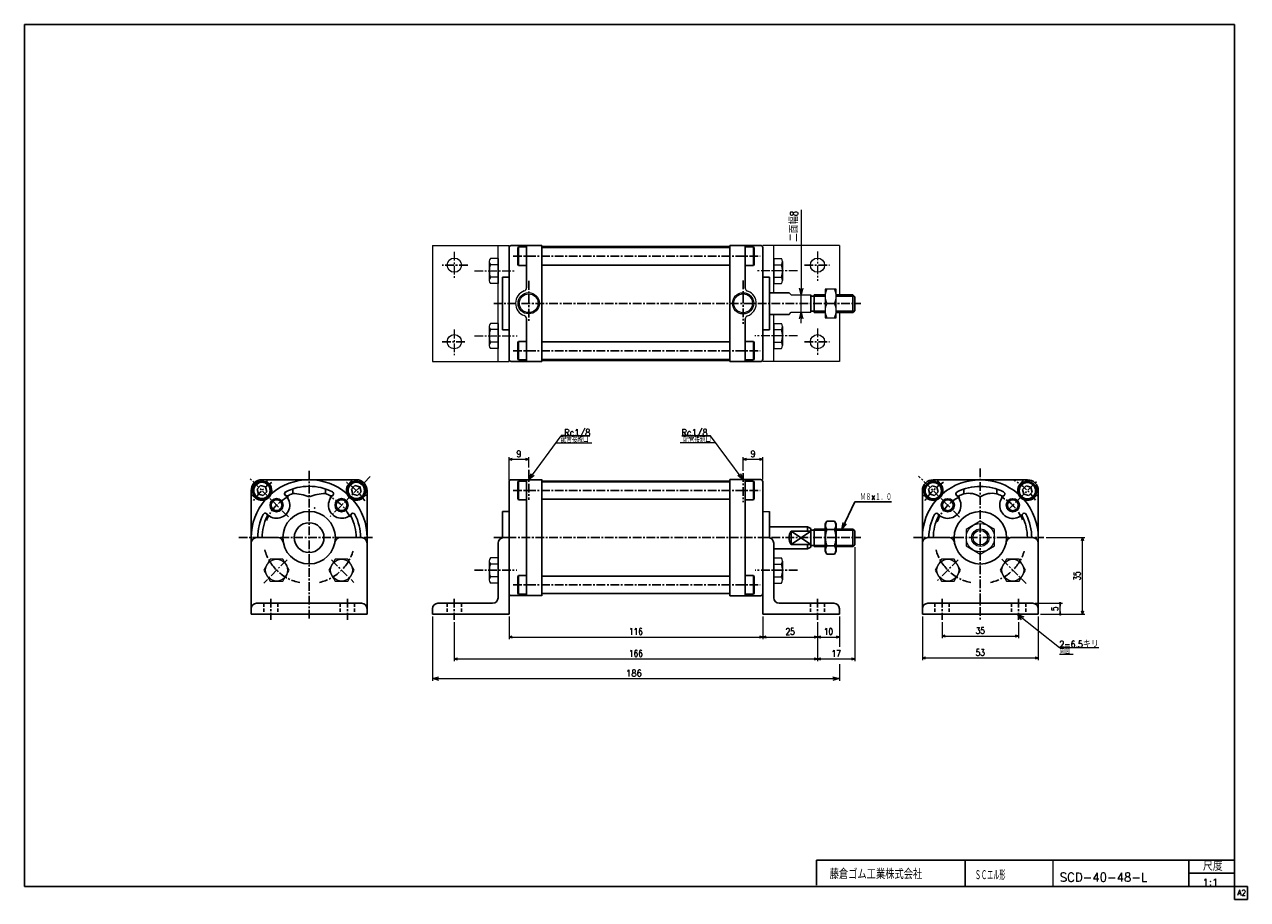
# Model space of a CAD drawing. Header units: millimetres. Extents: x -280 to 280, y -200 to 200.
import ezdxf
from ezdxf.enums import TextEntityAlignment as Align

# ---------------------------------------------------------------- set-up
doc = ezdxf.new("R2010")
doc.units = ezdxf.units.MM
doc.header["$LTSCALE"] = 0.125
doc.header["$PDSIZE"] = 1
doc.linetypes.add('CENTER', pattern=[50.8, 31.75, -6.35, 6.35, -6.35])
doc.linetypes.add('DASHED', pattern=[19.05, 12.7, -6.35])
doc.layers.add('Layer0001', color=7, linetype='Continuous')
doc.layers.add('ZUWAKU', color=7, linetype='Continuous')
doc.styles.add('dcStyle0', font='txt.shx', dxfattribs={"width": 0.813514, "bigfont": 'bigfont'})
doc.dimstyles.new('DaDimRotatedStyle', dxfattribs={"dimtxt": 3, "dimasz": 1.500001, "dimexe": 1, "dimexo": 0.5, "dimgap": 1, "dimtad": 3, "dimdsep": 46, "dimtxsty": 'dcStyle0', "dimblk1": 'OPEN30', "dimblk2": 'OPEN30', "dimsah": 1, "dimcen": 0.09, "dimclrd": 4, "dimclre": 4, "dimclrt": 4, "dimadec": 0, "dimazin": 2, "dimtfac": 1, "dimtdec": 4, "dimtmove": 0, "dimatfit": 0, "dimfxl": 1, "dimarcsym": 0})

# ---------------------------------------------------------------- blocks, each defined once
blk = doc.blocks.new('DC_GROUP_Φ40_1')
at = {"color": 4, "linetype": 'Continuous', "lineweight": 18}
for p, q in [((-49.04, -8.08), (-47.9, -5.2)), ((-49.04, -8.08), (-47.25, -5.68)), ((-46.61, -6.16), (-49.04, -8.08))]:
    blk.add_line(p, q, dxfattribs=at)
blk = doc.blocks.new('DC_GROUP_Φ40_2')
at = {"color": 4, "linetype": 'Continuous', "lineweight": 18}
for p, q in [((47.81, -5.2), (48.96, -8.08)), ((48.96, -8.08), (46.52, -6.16)), ((48.96, -8.08), (47.17, -5.68))]:
    blk.add_line(p, q, dxfattribs=at)
blk = doc.blocks.new('DC_GROUP_Φ40_3')
at = {"color": 4, "linetype": 'Continuous', "lineweight": 18}
for p, q in [((75.51, 76.46), (74.71, 79.46)), ((76.32, 79.46), (75.51, 76.46)), ((75.51, 76.46), (75.51, 79.46))]:
    blk.add_line(p, q, dxfattribs=at)
blk = doc.blocks.new('DC_GROUP_Φ40_4')
at = {"color": 4, "linetype": 'Continuous', "lineweight": 18}
for p, q in [((74.71, 65.46), (75.51, 68.46)), ((75.51, 68.46), (76.32, 65.46)), ((75.51, 68.46), (75.51, 65.46))]:
    blk.add_line(p, q, dxfattribs=at)
blk = doc.blocks.new('DC_GROUP_Φ40_5')
at = {"color": 4, "linetype": 'Continuous', "lineweight": 18}
for p, q in [((94.03, -30.68), (94.62, -27.63)), ((94.03, -30.68), (95.34, -27.98)), ((96.06, -28.33), (94.03, -30.68))]:
    blk.add_line(p, q, dxfattribs=at)
blk = doc.blocks.new('DC_GROUP_Φ40_6')
at = {"color": 4, "linetype": 'Continuous', "lineweight": 25}
for p, q in [((87.18, -27.08), (86.46, -28.33)), ((87.18, -27.08), (90.73, -27.08)), ((90.73, -27.08), (91.46, -28.33)), ((86.46, -40.83), (86.46, -28.33)), ((87.18, -30.83), (90.73, -30.83)), ((91.46, -40.83), (91.46, -28.33)), ((87.18, -38.34), (90.73, -38.34)), ((87.18, -42.09), (86.46, -40.83)), ((87.18, -42.09), (90.73, -42.09)), ((90.73, -42.09), (91.46, -40.83))]:
    blk.add_line(p, q, dxfattribs=at)
for centre, radius, start, end in [((89.92, -28.95), 3.32, 145.6111, 214.3889), ((87.99, -28.95), 3.32, 325.6111, 34.3889), ((99.02, -34.58), 12.42, 162.4111, 197.5889), ((78.89, -34.58), 12.42, 342.4111, 17.5889), ((89.92, -40.21), 3.32, 145.6111, 214.3889), ((87.99, -40.21), 3.32, 325.6111, 34.3889)]:
    blk.add_arc(centre, radius, start, end, dxfattribs=at)
blk = doc.blocks.new('DC_GROUP_Φ40_7')
at = {"color": 4, "linetype": 'Continuous', "lineweight": 13}
for p, q in [((157.37, -27.08), (150.87, -30.83)), ((163.87, -30.83), (157.37, -27.08)), ((150.87, -30.83), (150.87, -38.34)), ((163.87, -38.34), (163.87, -30.83)), ((150.87, -38.34), (157.37, -42.09)), ((157.37, -42.09), (163.87, -38.34))]:
    blk.add_line(p, q, dxfattribs=at)
for radius in [6.5, 4, 3.32]:
    blk.add_circle((157.37, -34.58), radius, dxfattribs=at)
blk = doc.blocks.new('DC_GROUP_Φ40_8')
at = {"color": 4, "linetype": 'Continuous', "lineweight": 13}
for p, q in [((91.46, 78.96), (86.46, 78.96)), ((86.46, 78.96), (86.46, 65.96)), ((91.46, 65.96), (91.46, 78.96)), ((87.18, 72.46), (90.74, 72.46)), ((86.46, 65.96), (91.46, 65.96))]:
    blk.add_line(p, q, dxfattribs=at)
for centre, start, end in [((94.09, 75.71), 154.8262, 205.1738), ((83.82, 75.71), 334.8262, 25.1738), ((94.09, 69.21), 154.8262, 205.1738), ((83.82, 69.21), 334.8262, 25.1738)]:
    blk.add_arc(centre, 7.64, start, end, dxfattribs=at)
blk = doc.blocks.new('DC_GROUP_Φ40_10')
at = {"color": 4, "linetype": 'Continuous', "lineweight": 18}
for p, q in [((176.25, -72.08), (174.41, -69.58)), ((174.41, -69.58), (177.26, -70.82)), ((174.41, -69.58), (176.75, -71.45))]:
    blk.add_line(p, q, dxfattribs=at)
blk = doc.blocks.new('DC_GROUP_Φ40_9')
at = {"color": 4, "linetype": 'Continuous', "lineweight": 13}
for p, q in [((174.41, -69.58), (193.5, -84.78)), ((193.5, -84.78), (211.5, -84.78)), ((193.5, -87.78), (199.82, -87.78))]:
    blk.add_line(p, q, dxfattribs=at)
at = {"linetype": 'Continuous'}
blk.add_blockref('DC_GROUP_Φ40_10', (0, 0), dxfattribs=at)
at = {"color": 4, "style": 'dcStyle0'}
for s, width, p, p2 in [('2-6.5キリ', 0.813514, (193.5, -84.78), (211.56, -84.78)), ('両面', 0.691667, (193.5, -87.78), (198.48, -87.78))]:
    blk.add_text(s, height=3, dxfattribs=dict(at, width=width)).set_placement(p, p2, align=Align.FIT)
blk = doc.blocks.new('DC_GROUP_Φ40_12')
at = {"color": 4, "linetype": 'Continuous', "lineweight": 18}
for p, q in [((-93.04, -99.01), (-90.04, -98.21)), ((-90.04, -99.82), (-93.04, -99.01)), ((-93.04, -99.01), (-90.04, -99.01))]:
    blk.add_line(p, q, dxfattribs=at)
blk = doc.blocks.new('DC_GROUP_Φ40_13')
at = {"color": 4, "linetype": 'Continuous', "lineweight": 18}
for p, q in [((89.96, -98.21), (92.96, -99.01)), ((92.96, -99.01), (89.96, -99.82)), ((92.96, -99.01), (89.96, -99.01))]:
    blk.add_line(p, q, dxfattribs=at)
blk = doc.blocks.new('DC_GROUP_Φ40_11')
at = {"color": 4, "linetype": 'Continuous', "lineweight": 13}
for p, q in [((-93.04, -70.58), (-93.04, -100.01)), ((92.96, -70.58), (92.96, -84.45)), ((92.96, -92.38), (92.96, -100.01)), ((-93.04, -99.01), (92.96, -99.01))]:
    blk.add_line(p, q, dxfattribs=at)
at = {"linetype": 'Continuous'}
for name in ['DC_GROUP_Φ40_12', 'DC_GROUP_Φ40_13']:
    blk.add_blockref(name, (0, 0), dxfattribs=at)
at = {"color": 4, "style": 'dcStyle0', "width": 0.8}
blk.add_text('186', height=3, dxfattribs=at).set_placement((-4.54, -98.01), (2.66, -98.01), align=Align.FIT)
blk = doc.blocks.new('_OPEN30')
at = {"color": 0, "linetype": 'ByBlock', "lineweight": -2}
for p, q in [((-1, 0.267949), (0, 0)), ((0, 0), (-1, -0.267949)), ((0, 0), (-1, 0))]:
    blk.add_line(p, q, dxfattribs=at)
blk = doc.blocks.new('*D14')
at = {"color": 4, "linetype": 'Continuous', "lineweight": 13}
for p, q in [((-58.04, -8.08), (-58.04, 2.24)), ((-58.04, 1.24), (-49.04, 1.24)), ((-49.04, -2.55), (-49.04, 2.24))]:
    blk.add_line(p, q, dxfattribs=at)
at = {"color": 4, "xscale": 1.500001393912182, "yscale": 1.499994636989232}
for p, rotation in [((-58.04, 1.24), 180), ((-49.04, 1.24), 360)]:
    blk.add_blockref('_OPEN30', p, dxfattribs=dict(at, rotation=rotation))
at = {"color": 4, "insert": (-53.54, 2.24), "char_height": 3, "width": 6.5625, "attachment_point": 8, "style": 'dcStyle0'}
blk.add_mtext('\\T1.00;9', dxfattribs=at)
blk = doc.blocks.new('*D15')
at = {"color": 4, "linetype": 'Continuous', "lineweight": 13}
for p, q in [((48.96, -4.11), (48.96, 2.24)), ((48.96, 1.24), (57.96, 1.24)), ((57.96, -8.06), (57.96, 2.24))]:
    blk.add_line(p, q, dxfattribs=at)
at = {"color": 4, "xscale": 1.500001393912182, "yscale": 1.499994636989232}
for p, rotation in [((48.96, 1.24), 180), ((57.96, 1.24), 360)]:
    blk.add_blockref('_OPEN30', p, dxfattribs=dict(at, rotation=rotation))
at = {"color": 4, "insert": (53.46, 2.24), "char_height": 3, "width": 6.5625, "attachment_point": 8, "style": 'dcStyle0'}
blk.add_mtext('\\T1.00;9', dxfattribs=at)
blk = doc.blocks.new('*D16')
at = {"color": 4, "linetype": 'Continuous', "lineweight": 13}
for p, q in [((139.87, -73.15), (139.87, -80.58)), ((174.87, -73.15), (174.87, -80.58)), ((139.87, -79.58), (174.87, -79.58))]:
    blk.add_line(p, q, dxfattribs=at)
at = {"color": 4, "xscale": 1.500001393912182, "yscale": 1.499994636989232}
for p, rotation in [((139.87, -79.58), 180), ((174.87, -79.58), 360)]:
    blk.add_blockref('_OPEN30', p, dxfattribs=dict(at, rotation=rotation))
at = {"color": 4, "insert": (157.37, -78.58), "char_height": 3, "width": 9.375, "attachment_point": 8, "style": 'dcStyle0'}
blk.add_mtext('\\T1.00;35', dxfattribs=at)
blk = doc.blocks.new('*D17')
at = {"color": 4, "linetype": 'Continuous', "lineweight": 13}
for p, q in [((130.87, -70.58), (130.87, -90.58)), ((183.87, -70.58), (183.87, -90.58)), ((130.87, -89.58), (183.87, -89.58))]:
    blk.add_line(p, q, dxfattribs=at)
at = {"color": 4, "xscale": 1.500001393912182, "yscale": 1.499994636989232}
for p, rotation in [((130.87, -89.58), 180), ((183.87, -89.58), 360)]:
    blk.add_blockref('_OPEN30', p, dxfattribs=dict(at, rotation=rotation))
at = {"color": 4, "insert": (157.37, -88.58), "char_height": 3, "width": 9.375, "attachment_point": 8, "style": 'dcStyle0'}
blk.add_mtext('\\T1.00;53', dxfattribs=at)
blk = doc.blocks.new('_DOT')
at = {"color": 0, "linetype": 'ByBlock', "lineweight": -2}
blk.add_line((-0.5, 0), (-1, 0), dxfattribs=at)
at = {"color": 0, "linetype": 'ByBlock', "const_width": 0.5}
blk.add_lwpolyline([(-0.25, 0, 1), (0.25, 0, 1)], format="xyb", close=True, dxfattribs=at)
blk = doc.blocks.new('*D18')
at = {"color": 4, "linetype": 'Continuous', "lineweight": 13}
for p, q in [((182.37, -64.58), (194.87, -64.58)), ((193.87, -69.58), (193.87, -64.58)), ((184.87, -69.58), (194.87, -69.58))]:
    blk.add_line(p, q, dxfattribs=at)
at = {"color": 4, "xscale": 1.25, "yscale": 1.25}
for p, rotation in [((193.87, -64.58), 90), ((193.87, -69.58), 270)]:
    blk.add_blockref('_DOT', p, dxfattribs=dict(at, rotation=rotation))
at = {"color": 4, "insert": (192.87, -67.08), "char_height": 3, "width": 6.5625, "attachment_point": 8, "rotation": 90, "style": 'dcStyle0'}
blk.add_mtext('\\T1.00;5', dxfattribs=at)
blk = doc.blocks.new('*D19')
at = {"color": 4, "linetype": 'Continuous', "lineweight": 13}
for p, q in [((187.41, -34.58), (205.08, -34.58)), ((204.08, -69.58), (204.08, -34.58)), ((184.87, -69.58), (205.08, -69.58))]:
    blk.add_line(p, q, dxfattribs=at)
at = {"color": 4, "xscale": 1.500001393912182, "yscale": 1.499994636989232}
for p, rotation in [((204.08, -34.58), 90), ((204.08, -69.58), 270)]:
    blk.add_blockref('_OPEN30', p, dxfattribs=dict(at, rotation=rotation))
at = {"color": 4, "insert": (203.08, -52.08), "char_height": 3, "width": 9.375, "attachment_point": 8, "rotation": 90, "style": 'dcStyle0'}
blk.add_mtext('\\T1.00;35', dxfattribs=at)
blk = doc.blocks.new('*D20')
at = {"color": 4, "linetype": 'Continuous', "lineweight": 13}
for p, q in [((-58.04, -70.58), (-58.04, -81.01)), ((57.96, -70.58), (57.96, -81.01)), ((-58.04, -80.01), (57.96, -80.01))]:
    blk.add_line(p, q, dxfattribs=at)
at = {"color": 4, "xscale": 1.500001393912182, "yscale": 1.499994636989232}
for p, rotation in [((-58.04, -80.01), 180), ((57.96, -80.01), 360)]:
    blk.add_blockref('_OPEN30', p, dxfattribs=dict(at, rotation=rotation))
at = {"color": 4, "insert": (-0.04, -79.01), "char_height": 3, "width": 12.1875, "attachment_point": 8, "style": 'dcStyle0'}
blk.add_mtext('\\T1.00;116', dxfattribs=at)
blk = doc.blocks.new('*D21')
at = {"color": 4, "linetype": 'Continuous', "lineweight": 13}
for p, q in [((57.96, -70.58), (57.96, -81.01)), ((82.96, -73.15), (82.96, -81.01)), ((57.96, -80.01), (82.96, -80.01))]:
    blk.add_line(p, q, dxfattribs=at)
at = {"color": 4, "xscale": 1.500001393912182, "yscale": 1.499994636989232}
for p, rotation in [((57.96, -80.01), 180), ((82.96, -80.01), 360)]:
    blk.add_blockref('_OPEN30', p, dxfattribs=dict(at, rotation=rotation))
at = {"color": 4, "insert": (70.46, -79.01), "char_height": 3, "width": 9.375, "attachment_point": 8, "style": 'dcStyle0'}
blk.add_mtext('\\T1.00;25', dxfattribs=at)
blk = doc.blocks.new('*D22')
at = {"color": 4, "linetype": 'Continuous', "lineweight": 13}
for p, q in [((92.96, -70.58), (92.96, -81.01)), ((82.96, -73.15), (82.96, -81.01)), ((82.96, -80.01), (92.96, -80.01))]:
    blk.add_line(p, q, dxfattribs=at)
at = {"color": 4, "xscale": 1.500001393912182, "yscale": 1.499994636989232}
for p, rotation in [((82.96, -80.01), 180), ((92.96, -80.01), 360)]:
    blk.add_blockref('_OPEN30', p, dxfattribs=dict(at, rotation=rotation))
at = {"color": 4, "insert": (87.96, -79.01), "char_height": 3, "width": 9.375, "attachment_point": 8, "style": 'dcStyle0'}
blk.add_mtext('\\T1.00;10', dxfattribs=at)
blk = doc.blocks.new('*D23')
at = {"color": 4, "linetype": 'Continuous', "lineweight": 13}
for p, q in [((-83.04, -73.15), (-83.04, -91.01)), ((82.96, -74.15), (82.96, -91.01)), ((-83.04, -90.01), (82.96, -90.01))]:
    blk.add_line(p, q, dxfattribs=at)
at = {"color": 4, "xscale": 1.500001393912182, "yscale": 1.499994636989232}
for p, rotation in [((-83.04, -90.01), 180), ((82.96, -90.01), 360)]:
    blk.add_blockref('_OPEN30', p, dxfattribs=dict(at, rotation=rotation))
at = {"color": 4, "insert": (-0.04, -89.01), "char_height": 3, "width": 12.1875, "attachment_point": 8, "style": 'dcStyle0'}
blk.add_mtext('\\T1.00;166', dxfattribs=at)
blk = doc.blocks.new('*D24')
at = {"color": 4, "linetype": 'Continuous', "lineweight": 13}
for p, q in [((99.96, -38.88), (99.96, -91.01)), ((82.96, -74.15), (82.96, -91.01)), ((82.96, -90.01), (99.96, -90.01))]:
    blk.add_line(p, q, dxfattribs=at)
at = {"color": 4, "xscale": 1.500001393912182, "yscale": 1.499994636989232}
for p, rotation in [((82.96, -90.01), 180), ((99.96, -90.01), 360)]:
    blk.add_blockref('_OPEN30', p, dxfattribs=dict(at, rotation=rotation))
at = {"color": 4, "insert": (91.46, -89.01), "char_height": 3, "width": 9.375, "attachment_point": 8, "style": 'dcStyle0'}
blk.add_mtext('\\T1.00;17', dxfattribs=at)

msp = doc.modelspace()

# ---------------------------------------------------------------- linework, layer by layer
at = {"color": 4, "linetype": 'Continuous', "lineweight": 13}
for p, q in [((75.514, 115.312), (75.514, 76.459)), ((-93.042, 98.959), (-93.042, 45.959)), ((-93.042, 98.959), (-58.042, 98.959)), ((-63.042, 45.959), (-63.042, 98.959)), ((-58.042, 45.959), (-58.042, 98.959)), ((92.958, 98.959), (57.958, 98.959)), ((57.958, 45.959), (57.958, 98.959)), ((62.958, 77.459), (62.958, 98.959)), ((92.958, 98.959), (92.958, 76.459)), ((-67.042, 91.639), (-67.042, 82.978)), ((-63.042, 93.082), (-66.538, 93.082)), ((-63.042, 90.195), (-66.538, 90.195)), ((-63.042, 93.082), (-63.042, 81.535)), ((62.958, 93.082), (66.453, 93.082)), ((62.958, 93.082), (62.958, 81.535)), ((62.958, 90.195), (66.453, 90.195)), ((66.958, 91.639), (66.958, 82.978)), ((-63.042, 84.422), (-66.538, 84.422)), ((62.958, 84.422), (66.453, 84.422)), ((-63.042, 81.535), (-66.538, 81.535)), ((62.958, 81.535), (66.453, 81.535)), ((69.959, 77.359), (70.958, 76.459)), ((70.958, 76.459), (79.958, 76.459)), ((75.514, 68.459), (75.514, 76.459)), ((86.458, 76.359), (86.458, 68.359)), ((62.958, 45.959), (62.958, 67.459)), ((69.959, 67.359), (70.958, 68.459)), ((70.958, 68.459), (79.958, 68.459)), ((75.514, 63.459), (75.514, 68.459)), ((92.958, 68.459), (92.958, 45.959)), ((-67.042, 61.94), (-67.042, 53.28)), ((-63.042, 63.383), (-66.538, 63.383)), ((-63.042, 63.383), (-63.042, 51.836)), ((62.958, 63.383), (66.453, 63.383)), ((62.958, 63.383), (62.958, 51.836)), ((66.958, 61.94), (66.958, 53.28)), ((-63.042, 60.497), (-66.538, 60.497)), ((62.958, 60.497), (66.453, 60.497)), ((-63.042, 54.723), (-66.538, 54.723)), ((-63.042, 51.836), (-66.538, 51.836)), ((62.958, 54.723), (66.453, 54.723)), ((62.958, 51.836), (66.453, 51.836)), ((-93.042, 45.959), (-58.042, 45.959)), ((92.958, 45.959), (57.958, 45.959)), ((-49.042, -8.084), (-34.17, 11.907)), ((48.958, -8.084), (34.085, 11.907)), ((-36.518, 8.751), (-20.219, 8.751)), ((36.433, 8.751), (20.134, 8.751)), ((42.958, -8.834), (-43.042, -8.834)), ((57.958, -22.584), (60.958, -22.584)), ((-167.146, -44.433), (-170.033, -49.433)), ((-161.373, -44.433), (-167.146, -44.433)), ((-158.486, -49.433), (-161.373, -44.433)), ((-137.448, -44.433), (-140.334, -49.433)), ((-131.674, -44.433), (-137.448, -44.433)), ((-128.787, -49.433), (-131.674, -44.433)), ((-63.042, -43.81), (-66.538, -43.81)), ((-63.042, -43.81), (-63.042, -55.357)), ((62.958, -43.81), (66.453, -43.81)), ((62.958, -43.81), (62.958, -55.357)), ((139.635, -44.433), (136.748, -49.433)), ((145.408, -44.433), (139.635, -44.433)), ((148.295, -49.433), (145.408, -44.433)), ((169.333, -44.433), (166.446, -49.433)), ((175.107, -44.433), (169.333, -44.433)), ((177.993, -49.433), (175.107, -44.433)), ((-170.033, -49.433), (-167.146, -54.433)), ((-161.373, -54.433), (-158.486, -49.433)), ((-140.334, -49.433), (-137.448, -54.433)), ((-131.674, -54.433), (-128.787, -49.433)), ((-67.042, -45.254), (-67.042, -53.914)), ((-63.042, -46.697), (-66.538, -46.697)), ((62.958, -46.697), (66.453, -46.697)), ((66.958, -45.254), (66.958, -53.914)), ((136.748, -49.433), (139.635, -54.433)), ((145.408, -54.433), (148.295, -49.433)), ((166.446, -49.433), (169.333, -54.433)), ((175.107, -54.433), (177.993, -49.433)), ((-167.146, -54.433), (-161.373, -54.433)), ((-137.448, -54.433), (-131.674, -54.433)), ((-63.042, -52.471), (-66.538, -52.471)), ((-63.042, -55.357), (-66.538, -55.357)), ((62.958, -52.471), (66.453, -52.471)), ((62.958, -55.357), (66.453, -55.357)), ((139.635, -54.433), (145.408, -54.433)), ((169.333, -54.433), (175.107, -54.433)), ((42.958, -60.334), (-43.042, -60.334))]:
    msp.add_line(p, q, dxfattribs=at)
at = {"color": 4, "linetype": 'CENTER', "lineweight": 13}
for p, q in [((-83.042, 96.018), (-83.042, 84.071)), ((82.958, 96.245), (82.958, 82.83)), ((-73.886, 87.308), (-55.346, 87.308)), ((73.801, 87.308), (55.261, 87.308)), ((-83.042, 60.49), (-83.042, 48.854)), ((-73.886, 57.61), (-54.37, 57.61)), ((73.801, 57.61), (54.285, 57.61)), ((82.958, 60.955), (82.958, 48.684))]:
    msp.add_line(p, q, dxfattribs=at)
at = {"color": 4, "linetype": 'Continuous', "lineweight": 25}
for p, q in [((-54.042, 97.76), (-53.742, 98.279)), ((-54.042, 90.299), (-54.042, 97.76)), ((-53.742, 89.779), (-53.742, 98.279)), ((-50.28, 98.279), (-53.742, 98.279)), ((-50.042, 79.63), (-50.042, 98.959)), ((-43.042, 72.559), (-43.042, 98.985)), ((-43.042, 98.529), (42.958, 98.529)), ((-43.042, 98.029), (42.958, 98.029)), ((42.958, 72.559), (42.958, 99.033)), ((49.958, 79.53), (49.958, 98.985)), ((50.195, 98.279), (53.658, 98.279)), ((53.658, 89.779), (53.658, 98.279)), ((53.958, 97.76), (53.658, 98.279)), ((53.958, 90.299), (53.958, 97.76)), ((-53.742, 89.779), (-54.042, 90.299)), ((-50.28, 89.779), (-53.742, 89.779)), ((-43.042, 90.029), (42.958, 90.029)), ((50.195, 89.779), (53.658, 89.779)), ((53.658, 89.779), (53.958, 90.299)), ((60.958, 77.359), (69.959, 77.359)), ((79.958, 72.359), (79.958, 76.459)), ((81.458, 75.809), (79.958, 75.809)), ((81.458, 76.359), (86.458, 76.359)), ((81.458, 76.359), (81.458, 68.359)), ((81.458, 75.809), (86.458, 75.809)), ((91.458, 76.359), (99.158, 76.359)), ((91.458, 75.809), (99.708, 75.809)), ((99.158, 76.359), (99.958, 75.559)), ((99.158, 68.359), (99.158, 76.359)), ((99.958, 75.559), (99.958, 69.159)), ((-43.042, 72.359), (-43.042, 45.934)), ((42.958, 72.359), (42.958, 45.886)), ((60.958, 67.359), (69.959, 67.359)), ((79.958, 72.359), (79.958, 68.459)), ((81.458, 68.909), (79.958, 68.909)), ((81.458, 68.909), (86.458, 68.909)), ((81.458, 68.359), (86.458, 68.359)), ((91.458, 68.909), (99.708, 68.909)), ((91.458, 68.359), (99.158, 68.359)), ((99.158, 68.359), (99.958, 69.159)), ((-50.042, 65.488), (-50.042, 45.959)), ((49.958, 65.388), (49.958, 45.934)), ((-53.742, 55.139), (-54.042, 54.62)), ((-54.042, 54.62), (-54.042, 47.159)), ((-53.742, 55.139), (-53.742, 46.639)), ((-50.28, 55.139), (-53.742, 55.139)), ((-43.042, 54.889), (42.958, 54.889)), ((50.195, 55.139), (53.658, 55.139)), ((53.658, 55.139), (53.658, 46.639)), ((53.658, 55.139), (53.958, 54.62)), ((53.958, 54.62), (53.958, 47.159)), ((-54.042, 47.159), (-53.742, 46.639)), ((-50.28, 46.639), (-53.742, 46.639)), ((-43.042, 46.889), (42.958, 46.889)), ((-43.042, 46.389), (42.958, 46.389)), ((50.195, 46.639), (53.658, 46.639)), ((53.958, 47.159), (53.658, 46.639)), ((-21.104, 11.907), (-34.17, 11.907)), ((21.019, 11.907), (34.085, 11.907)), ((-171.575, -10.786), (-173.208, -12.419)), ((-169.344, -11.384), (-171.575, -10.786)), ((-128.441, -10.786), (-130.074, -12.419)), ((-126.21, -11.384), (-128.441, -10.786)), ((-54.042, -9.283), (-53.742, -8.764)), ((-54.042, -16.744), (-54.042, -9.283)), ((-53.742, -17.264), (-53.742, -8.764)), ((-50.28, -8.764), (-53.742, -8.764)), ((-50.042, -34.584), (-50.042, -8.084)), ((-43.042, -34.684), (-43.042, -8.058)), ((-43.042, -9.014), (42.958, -9.014)), ((42.958, -34.484), (42.958, -8.01)), ((49.958, -34.484), (49.958, -8.058)), ((50.195, -8.764), (53.658, -8.764)), ((53.658, -17.264), (53.658, -8.764)), ((53.958, -9.283), (53.658, -8.764)), ((53.958, -16.744), (53.958, -9.283)), ((135.301, -10.837), (133.668, -12.47)), ((137.531, -11.435), (135.301, -10.837)), ((178.273, -10.904), (176.64, -12.537)), ((180.504, -11.502), (178.273, -10.904)), ((-173.208, -12.419), (-172.61, -14.65)), ((-172.61, -14.65), (-170.379, -15.248)), ((-170.379, -15.248), (-168.746, -13.615)), ((-168.746, -13.615), (-169.344, -11.384)), ((-130.074, -12.419), (-129.476, -14.65)), ((-129.476, -14.65), (-127.246, -15.248)), ((-127.246, -15.248), (-125.613, -13.615)), ((-125.613, -13.615), (-126.21, -11.384)), ((-53.742, -17.264), (-54.042, -16.744)), ((53.658, -17.264), (53.958, -16.744)), ((133.668, -12.47), (134.265, -14.701)), ((134.265, -14.701), (136.496, -15.299)), ((136.496, -15.299), (138.129, -13.666)), ((138.129, -13.666), (137.531, -11.435)), ((176.64, -12.537), (177.238, -14.768)), ((177.238, -14.768), (179.468, -15.365)), ((179.468, -15.365), (181.101, -13.732)), ((181.101, -13.732), (180.504, -11.502)), ((-50.28, -17.264), (-53.742, -17.264)), ((-43.042, -17.014), (42.958, -17.014)), ((50.195, -17.264), (53.658, -17.264)), ((94.035, -30.684), (100.06, -18.216)), ((100.06, -18.216), (116.849, -18.216)), ((60.958, -29.684), (78.458, -29.684)), ((70.958, -31.684), (79.958, -31.684)), ((70.958, -31.684), (70.958, -37.684)), ((70.958, -31.684), (79.958, -37.684)), ((70.958, -37.684), (79.958, -31.684)), ((78.458, -29.684), (79.958, -30.383)), ((78.458, -29.684), (78.458, -31.684)), ((79.958, -34.684), (79.958, -30.383)), ((81.458, -31.234), (79.958, -31.234)), ((81.458, -30.684), (86.458, -30.684)), ((81.458, -30.684), (81.458, -38.684)), ((81.458, -31.234), (86.458, -31.234)), ((91.458, -30.684), (99.158, -30.684)), ((91.458, -31.234), (99.708, -31.234)), ((99.158, -30.684), (99.958, -31.484)), ((99.158, -38.684), (99.158, -30.684)), ((99.958, -31.484), (99.958, -37.884)), ((-175.91, -69.584), (-175.91, -37.084)), ((-163.693, -34.584), (-173.41, -34.584)), ((-135.127, -34.584), (-125.41, -34.584)), ((-122.91, -69.584), (-122.91, -37.084)), ((-63.042, -37.084), (-63.042, -62.084)), ((-60.542, -34.584), (-58.042, -34.584)), ((-58.042, -69.584), (-58.042, -34.584)), ((-58.042, -69.584), (-58.042, -34.584)), ((-50.042, -34.584), (-50.042, -61.084)), ((-43.042, -34.684), (-43.042, -61.109)), ((42.958, -34.684), (42.958, -61.158)), ((49.958, -34.684), (49.958, -61.109)), ((60.458, -34.584), (57.958, -34.584)), ((62.958, -37.084), (62.958, -62.084)), ((70.958, -37.684), (79.958, -37.684)), ((78.458, -39.684), (78.458, -37.684)), ((78.458, -39.684), (79.958, -38.984)), ((79.958, -34.684), (79.958, -38.984)), ((81.458, -38.134), (79.958, -38.134)), ((81.458, -38.134), (86.458, -38.134)), ((81.458, -38.684), (86.458, -38.684)), ((91.458, -38.134), (99.708, -38.134)), ((91.458, -38.684), (99.158, -38.684)), ((99.158, -38.684), (99.958, -37.884)), ((130.871, -69.584), (130.871, -37.084)), ((143.088, -34.584), (133.371, -34.584)), ((171.654, -34.584), (181.371, -34.584)), ((183.871, -69.584), (183.871, -37.084)), ((62.958, -39.684), (78.458, -39.684)), ((-53.742, -51.904), (-54.042, -52.423)), ((-54.042, -52.423), (-54.042, -59.884)), ((-53.742, -51.904), (-53.742, -60.404)), ((-50.28, -51.904), (-53.742, -51.904)), ((-43.042, -52.154), (42.958, -52.154)), ((50.195, -51.904), (53.658, -51.904)), ((53.658, -51.904), (53.658, -60.404)), ((53.658, -51.904), (53.958, -52.423)), ((53.958, -52.423), (53.958, -59.884)), ((-54.042, -59.884), (-53.742, -60.404)), ((-50.28, -60.404), (-53.742, -60.404)), ((-43.042, -60.154), (42.958, -60.154)), ((50.195, -60.404), (53.658, -60.404)), ((53.958, -59.884), (53.658, -60.404)), ((-149.41, -64.584), (-173.41, -64.584)), ((-149.41, -64.584), (-125.41, -64.584)), ((-90.542, -64.584), (-65.542, -64.584)), ((90.458, -64.584), (65.458, -64.584)), ((157.371, -64.584), (133.371, -64.584)), ((157.371, -64.584), (181.371, -64.584)), ((-149.41, -69.584), (-175.91, -69.584)), ((-149.41, -69.584), (-122.91, -69.584)), ((-93.042, -67.084), (-93.042, -69.584)), ((-93.042, -69.584), (-58.042, -69.584)), ((92.958, -69.584), (57.958, -69.584)), ((92.958, -67.084), (92.958, -69.584)), ((157.371, -69.584), (130.871, -69.584)), ((157.371, -69.584), (183.871, -69.584))]:
    msp.add_line(p, q, dxfattribs=at)
at = {"color": 4, "linetype": 'CENTER', "lineweight": 25}
for p, q in [((-76.89, 89.959), (-88.573, 89.959)), ((-56.115, 94.029), (56.794, 94.029)), ((77.013, 89.959), (88.488, 89.959)), ((48.958, 82.899), (48.958, 63.088)), ((-65.02, 72.459), (102.716, 72.459)), ((-78.286, 54.959), (-88.573, 54.959)), ((-56.115, 50.889), (56.794, 50.889)), ((77.013, 54.959), (88.488, 54.959)), ((48.958, -5.109), (48.958, -18.39)), ((157.371, -2.92), (157.371, -72.382)), ((170.099, -21.907), (183.519, -8.486)), ((-56.115, -13.014), (56.794, -13.014)), ((-181.574, -34.584), (-120.071, -34.584)), ((-65.02, -34.584), (102.716, -34.584)), ((126.77, -34.584), (186.409, -34.584)), ((-159.502, -44.676), (-170.169, -55.343)), ((147.284, -44.67), (137.799, -54.155)), ((167.159, -44.372), (178.387, -55.601)), ((-139.233, -44.761), (-128.957, -55.037)), ((-73.886, -49.433), (-54.537, -49.433)), ((73.801, -49.433), (54.452, -49.433)), ((-56.115, -56.154), (56.794, -56.154)), ((-166.91, -62.579), (-166.91, -72.152)), ((-131.91, -62.579), (-131.91, -72.152)), ((-83.042, -62.579), (-83.042, -72.152)), ((82.958, -62.579), (82.958, -72.152)), ((139.871, -62.579), (139.871, -72.152)), ((174.871, -62.579), (174.871, -72.152))]:
    msp.add_line(p, q, dxfattribs=at)
at = {"color": 4, "linetype": 'DASHED', "lineweight": 25}
for p, q in [((-170.16, -64.584), (-170.16, -69.584)), ((-163.66, -64.584), (-163.66, -69.584)), ((-135.16, -64.584), (-135.16, -69.584)), ((-128.66, -64.584), (-128.66, -69.584)), ((-86.292, -64.584), (-86.292, -69.584)), ((-79.792, -64.584), (-79.792, -69.584)), ((79.708, -64.584), (79.708, -69.584)), ((86.208, -64.584), (86.208, -69.584)), ((136.621, -64.584), (136.621, -69.584)), ((143.121, -64.584), (143.121, -69.584)), ((171.621, -64.584), (171.621, -69.584)), ((178.121, -64.584), (178.121, -69.584))]:
    msp.add_line(p, q, dxfattribs=at)
at = {"color": 4, "linetype": 'Continuous', "lineweight": 13}
for centre, radius in [((48.939, 98.985), 0.0181), ((-83.042, 89.959), 3.25), ((82.958, 89.959), 3.25), ((-49.042, 72.559), 4.848), ((-49.042, 72.559), 4.298), ((48.958, 72.534), 4.848), ((48.958, 72.534), 4.298), ((-83.042, 54.959), 3.25), ((82.958, 54.959), 3.25), ((48.939, -8.058), 0.0181), ((-164.259, -49.433), 5), ((-134.561, -49.433), 5), ((142.521, -49.433), 5), ((172.22, -49.433), 5)]:
    msp.add_circle(centre, radius, dxfattribs=at)
at = {"color": 4, "linetype": 'Continuous', "lineweight": 25}
for centre, radius in [((-170.977, -13.017), 4.25), ((-170.977, -13.017), 3.73), ((-127.843, -13.017), 4.25), ((-127.843, -13.017), 3.73), ((135.871, -13.135), 4.25), ((135.871, -13.135), 3.73), ((178.871, -13.135), 4.25), ((178.871, -13.135), 3.73)]:
    msp.add_circle(centre, radius, dxfattribs=at)
at = {"color": 4, "linetype": 'Continuous', "lineweight": 13}
for centre, radius, start, end in [((-64.725, 91.639), 2.318, 141.48106, 218.51894), ((-58.528, 87.308), 8.514, 160.18081, 199.81919), ((64.64, 91.639), 2.318, 321.48106, 38.51894), ((58.443, 87.308), 8.514, 340.18081, 19.81919), ((-64.725, 82.978), 2.318, 141.48106, 218.51894), ((64.64, 82.978), 2.318, 321.48106, 38.51894), ((-51.542, 79.63), 1.5, 289.47122, 0), ((51.458, 79.53), 1.5, 180, 250.52878), ((-49.042, 72.559), 6, 109.47122, 250.52878), ((48.958, 72.459), 6, 289.47122, 68.40488), ((-64.725, 61.94), 2.318, 141.48106, 218.51894), ((-51.542, 65.488), 1.5, 0, 70.52878), ((51.458, 65.388), 1.5, 109.47122, 180), ((64.64, 61.94), 2.318, 321.48106, 38.51894), ((-58.528, 57.61), 8.514, 160.18081, 199.81919), ((58.443, 57.61), 8.514, 340.18081, 19.81919), ((-64.725, 53.28), 2.318, 141.48106, 218.51894), ((64.64, 53.28), 2.318, 321.48106, 38.51894), ((-64.725, -45.254), 2.318, 141.48106, 218.51894), ((64.64, -45.254), 2.318, 321.48106, 38.51894), ((-58.528, -49.584), 8.514, 160.18081, 199.81919), ((58.443, -49.584), 8.514, 340.18081, 19.81919), ((-64.725, -53.914), 2.318, 141.48106, 218.51894), ((64.64, -53.914), 2.318, 321.48106, 38.51894)]:
    msp.add_arc(centre, radius, start, end, dxfattribs=at)
at = {"color": 4, "linetype": 'Continuous', "lineweight": 25}
for centre, radius, start, end in [((-156.91, -34.434), 20, 67.97569, 90), ((-141.91, -34.434), 20, 90, 112.02431), ((151.855, -24.286), 10, 56.52808, 101.44761), ((162.886, -24.286), 10, 78.55239, 123.47192), ((74.958, -34.684), 5, 143.1301, 216.8699), ((-173.41, -37.084), 2.5, 90, 180), ((-163.693, -37.084), 2.5, 9.92819, 90), ((-135.127, -37.084), 2.5, 90, 170.07181), ((-125.41, -37.084), 2.5, 0, 90), ((-60.542, -37.084), 2.5, 90, 180), ((60.458, -37.084), 2.5, 0, 90), ((133.371, -37.084), 2.5, 90, 180), ((143.088, -37.084), 2.5, 9.92819, 90), ((171.654, -37.084), 2.5, 90, 170.07181), ((181.371, -37.084), 2.5, 0, 90), ((-173.41, -67.084), 2.5, 90, 180), ((-125.41, -67.084), 2.5, 0, 90), ((-90.542, -67.084), 2.5, 90, 180), ((-65.542, -62.084), 2.5, 270, 0), ((65.458, -62.084), 2.5, 180, 270), ((90.458, -67.084), 2.5, 0, 90), ((133.371, -67.084), 2.5, 90, 180), ((181.371, -67.084), 2.5, 0, 90)]:
    msp.add_arc(centre, radius, start, end, dxfattribs=at)
at = {"color": 4, "linetype": 'CENTER', "lineweight": 25}
for centre, start, end in [((-149.41, -34.584), 195.40087, 258.45179), ((-149.41, -34.584), 282.93448, 343.02738), ((157.371, -34.584), 195.40087, 258.45179), ((157.371, -34.584), 282.93448, 343.02738)]:
    msp.add_arc(centre, 21, start, end, dxfattribs=at)
at = {"color": 4, "linetype": 'Continuous'}
msp.add_point((-146.938, -21.058), dxfattribs=at)
at = {"layer": 'Layer0001', "color": 4, "linetype": 'Continuous', "lineweight": 25}
for p, q in [((-58.042, 72.459), (-58.042, 97.959)), ((-57.042, 98.959), (-43.042, 98.959)), ((56.958, 98.985), (42.958, 98.985)), ((57.958, 97.985), (57.958, 72.459)), ((-61.042, 84.459), (-61.042, 60.459)), ((-61.042, 84.459), (-58.042, 84.459)), ((60.958, 84.485), (57.958, 84.485)), ((60.958, 72.459), (60.958, 84.485)), ((-58.042, 72.459), (-58.042, 46.959)), ((57.958, 46.934), (57.958, 72.459)), ((60.958, 72.459), (60.958, 60.434)), ((-61.042, 60.459), (-58.042, 60.459)), ((60.958, 60.434), (57.958, 60.434)), ((-57.042, 45.959), (-43.042, 45.959)), ((56.958, 45.934), (42.958, 45.934)), ((-170.91, -8.084), (-127.91, -8.084)), ((-168.693, -8.937), (-167.559, -10.071)), ((-131.261, -10.071), (-130.128, -8.937)), ((-58.042, -34.584), (-58.042, -9.084)), ((-57.042, -8.084), (-43.042, -8.084)), ((56.958, -8.058), (42.958, -8.058)), ((57.958, -9.058), (57.958, -34.584)), ((135.871, -8.135), (178.871, -8.135)), ((138.088, -8.988), (139.222, -10.122)), ((175.519, -10.122), (176.653, -8.988)), ((-175.91, -13.084), (-175.91, -56.084)), ((-175.057, -15.301), (-173.924, -16.434)), ((-156.91, -12.313), (-156.91, -14.434)), ((-141.91, -12.313), (-141.91, -14.434)), ((-124.897, -16.435), (-123.764, -15.301)), ((-122.91, -13.084), (-122.91, -56.084)), ((130.871, -13.135), (130.871, -56.135)), ((131.724, -15.352), (132.857, -16.485)), ((149.871, -12.364), (149.871, -14.485)), ((164.871, -12.364), (164.871, -14.485)), ((181.883, -16.486), (183.017, -15.352)), ((183.871, -13.135), (183.871, -56.135)), ((-61.042, -22.584), (-61.042, -34.584)), ((-61.042, -22.584), (-58.042, -22.584)), ((60.958, -34.584), (60.958, -22.588)), ((-58.042, -34.584), (-58.042, -60.084)), ((57.958, -69.584), (57.958, -34.584)), ((-57.042, -61.084), (-43.042, -61.084)), ((56.958, -61.109), (42.958, -61.109))]:
    msp.add_line(p, q, dxfattribs=at)
at = {"layer": 'Layer0001', "color": 4, "linetype": 'CENTER', "lineweight": 25}
for p, q in [((-49.042, 82.74), (-49.042, 64.047)), ((-149.41, -4.084), (-149.41, -71.99)), ((-49.042, -3.554), (-49.042, -17.276)), ((-158.891, -25.103), (-176.424, -7.57)), ((-121.481, -6.655), (-139.711, -24.885)), ((147.89, -25.154), (129.148, -6.412))]:
    msp.add_line(p, q, dxfattribs=at)
at = {"layer": 'Layer0001', "color": 4, "linetype": 'Continuous', "lineweight": 25}
for centre, radius in [((-164.259, -19.735), 3), ((-134.561, -19.735), 3), ((-164.259, -19.735), 2.5), ((-134.561, -19.735), 2.5), ((142.521, -19.785), 3), ((142.521, -19.785), 2.5), ((172.22, -19.785), 3), ((172.22, -19.785), 2.5), ((-149.41, -34.584), 12), ((-149.41, -34.584), 6.8), ((157.371, -34.635), 12)]:
    msp.add_circle(centre, radius, dxfattribs=at)
for centre, radius, start, end in [((-57.042, 97.959), 1, 90, 180), ((56.958, 97.985), 1, 0, 90), ((-57.042, 46.959), 1, 180, 270), ((56.958, 46.934), 1, 270, 0), ((-170.91, -13.084), 5, 90, 180), ((-170.977, -13.017), 4.5, 229.23058, 40.76942), ((-168.339, -8.584), 0.5, 90, 225), ((-149.41, -34.584), 26.5, 49.15565, 130.84435), ((-149.41, -34.584), 23.5, 63.09753, 116.90247), ((-127.843, -13.017), 4.5, 139.24222, 310.76942), ((-130.481, -8.584), 0.5, 315, 90), ((-127.91, -13.084), 5, 0, 90), ((-57.042, -9.084), 1, 90, 180), ((56.958, -9.058), 1, 0, 90), ((135.871, -13.135), 5, 90, 180), ((135.804, -13.068), 4.5, 229.23058, 40.76942), ((138.442, -8.635), 0.5, 90, 225), ((157.371, -34.635), 26.5, 49.15565, 130.84435), ((157.371, -34.635), 23.5, 63.09753, 116.90247), ((178.937, -13.068), 4.5, 139.24222, 310.76942), ((176.3, -8.635), 0.5, 315, 90), ((178.871, -13.135), 5, 0, 90), ((-175.41, -15.655), 0.5, 45, 180), ((-164.259, -19.735), 6, 221.83153, 49.67269), ((-159.591, -14.519), 1, 107.28383, 296.90247), ((-159.591, -14.519), 1, 107.28383, 304.19713), ((-159.591, -14.519), 1, 116.90247, 304.19713), ((-149.41, -34.584), 21.5, 110.41621, 116.90247), ((-149.41, -34.584), 21.5, 63.09753, 69.58379), ((-134.561, -19.735), 6, 131.83153, 319.01513), ((-139.229, -14.519), 1, 243.09753, 63.09753), ((-123.41, -15.655), 0.5, 0, 135), ((131.371, -15.706), 0.5, 45, 180), ((142.521, -19.785), 6, 221.83153, 49.67269), ((147.19, -14.57), 1, 107.28383, 296.90247), ((147.19, -14.57), 1, 107.28383, 304.19713), ((147.19, -14.57), 1, 116.90247, 304.19713), ((157.371, -34.635), 21.5, 110.41621, 116.90247), ((157.371, -34.635), 21.5, 63.09753, 69.58379), ((172.22, -19.785), 6, 131.83153, 319.01513), ((167.551, -14.57), 1, 243.09753, 63.09753), ((183.371, -15.706), 0.5, 0, 135), ((-149.41, -34.584), 26.5, 139.15565, 180), ((-149.41, -34.584), 26.5, 0, 40.84435), ((157.371, -34.635), 26.5, 139.15565, 180), ((157.371, -34.635), 26.5, 0, 40.84435), ((-149.41, -34.584), 23.5, 153.09753, 180), ((-149.41, -34.584), 21.5, 153.09753, 180), ((-169.475, -24.403), 1, 333.09753, 153.09753), ((-129.345, -24.403), 1, 26.90247, 217.5756), ((-149.41, -34.584), 21.5, 0, 26.90247), ((-149.41, -34.584), 23.5, 0, 26.90247), ((157.371, -34.635), 23.5, 153.09753, 180), ((157.371, -34.635), 21.5, 153.09753, 180), ((137.306, -24.454), 1, 333.09753, 153.09753), ((177.436, -24.454), 1, 26.90247, 217.5756), ((157.371, -34.635), 21.5, 0.13527, 26.90247), ((157.371, -34.635), 23.5, 0, 26.90247), ((-57.042, -60.084), 1, 180, 270), ((56.958, -60.109), 1, 270, 0)]:
    msp.add_arc(centre, radius, start, end, dxfattribs=at)
at = {"layer": 'Layer0001', "color": 4, "linetype": 'CENTER', "lineweight": 25}
for centre, radius, start, end in [((-149.41, -34.584), 30.5, 123.99585, 146.24456), ((-149.41, -34.584), 30.5, 33.48608, 57.18122), ((157.371, -34.635), 30.5, 123.53988, 147.29087), ((157.371, -34.635), 30.5, 34.17568, 60.32556), ((-149.41, -34.584), 21, 116.49484, 158.19114), ((-149.41, -34.584), 21, 26.90247, 63.09753), ((157.371, -34.635), 21, 116.56423, 159.60721), ((157.371, -34.635), 21, 23.04299, 63.09753)]:
    msp.add_arc(centre, radius, start, end, dxfattribs=at)
at = {"layer": 'ZUWAKU', "color": 5, "linetype": 'Continuous', "lineweight": 25}
for p, q in [((273.5, 200), (-279.5, 200)), ((-279.5, -194), (-279.5, 200)), ((273.5, -200), (273.5, 200)), ((279.5, -194), (-279.5, -194)), ((279.5, -200), (279.5, -194)), ((279.5, -200), (273.5, -200))]:
    msp.add_line(p, q, dxfattribs=at)
at = {"layer": 'ZUWAKU', "color": 4, "linetype": 'Continuous', "lineweight": 25}
for p, q in [((82.5, -182), (273.5, -182)), ((82.5, -193.465), (82.5, -182)), ((150.5, -182), (150.5, -194)), ((252.635, -194), (252.635, -182)), ((252.635, -188), (273.5, -188))]:
    msp.add_line(p, q, dxfattribs=at)
at = {"layer": 'ZUWAKU', "color": 4, "linetype": 'Continuous', "lineweight": 13}
msp.add_line((190.5, -182), (190.5, -194), dxfattribs=at)

# ---------------------------------------------------------------- block references
at = {"linetype": 'Continuous'}
for name in ['DC_GROUP_Φ40_3', 'DC_GROUP_Φ40_8', 'DC_GROUP_Φ40_4', 'DC_GROUP_Φ40_1', 'DC_GROUP_Φ40_2', 'DC_GROUP_Φ40_6', 'DC_GROUP_Φ40_5', 'DC_GROUP_Φ40_7', 'DC_GROUP_Φ40_11', 'DC_GROUP_Φ40_9']:
    msp.add_blockref(name, (0, 0), dxfattribs=at)

# ---------------------------------------------------------------- texts
at = {"color": 4, "style": 'dcStyle0', "width": 0.869565}
msp.add_text('二面幅8', height=3.5, rotation=90, dxfattribs=at).set_placement((74.014, 100.72), (74.014, 114.72), align=Align.FIT)
at = {"color": 4, "style": 'dcStyle0'}
for s, height, width, p, p2 in [('配管接続口', 3, 0.708333, (-34.422, 8.796), (-21.672, 8.796)), ('Rc1/8', 3, 0.8, (-32.846, 11.933), (-20.846, 11.933)), ('Rc1/8', 3, 0.8, (20.761, 11.933), (32.761, 11.933)), ('配管接続口', 3, 0.708333, (21.537, 8.796), (34.287, 8.796)), ('Ｍ８×１．０', 3, 0.666667, (102.46, -17.616), (116.86, -17.616)), ('ＳＣエル形', 4, 0.583333, (154.87, -191.068), (168.87, -191.068)), ('SCD-40-48-L', 4, 0.91, (193.661, -191.795), (233.701, -191.795)), ('1:1', 3, 0.8, (258.926, -193.595), (266.126, -193.595))]:
    msp.add_text(s, height=height, dxfattribs=dict(at, width=width)).set_placement(p, p2, align=Align.FIT)
at = {"layer": 'ZUWAKU', "color": 4, "style": 'dcStyle0'}
for s, height, width, p, p2 in [('尺度', 3.8, 0.991667, (259.115, -186.78), (268.159, -186.78)), ('藤倉ゴム工業株式会社', 4.5, 0.783333, (88.513, -190.657), (130.813, -190.657))]:
    msp.add_text(s, height=height, dxfattribs=dict(at, width=width)).set_placement(p, p2, align=Align.FIT)
at = {"layer": 'ZUWAKU', "color": 7, "style": 'dcStyle0', "width": 0.8}
msp.add_text('A2', height=2.5, dxfattribs=at).set_placement((274.807, -198.125), (278.807, -198.125), align=Align.FIT)

# ---------------------------------------------------------------- dimensions: what is measured, and where the dimension line sits
at = {"linetype": 'Continuous', "lineweight": 13}
for base, p1, p2, picture, middle in [((-49.042, 1.236), (-58.042, -8.584), (-49.042, -3.054), '*D14', (-53.542, 1.236)), ((57.958, 1.236), (48.958, -4.609), (57.958, -8.558), '*D15', (53.458, 1.236)), ((99.958, -90.013), (82.958, -73.652), (99.958, -38.384), '*D24', (91.458, -90.013)), ((82.958, -90.013), (-83.042, -72.652), (82.958, -73.652), '*D23', (-0.042, -90.013)), ((57.958, -80.013), (-58.042, -70.084), (57.958, -70.084), '*D20', (-0.042, -80.013)), ((82.958, -80.013), (57.958, -70.084), (82.958, -72.652), '*D21', (70.458, -80.013)), ((92.958, -80.013), (82.958, -72.652), (92.958, -70.084), '*D22', (87.958, -80.013)), ((183.871, -89.584), (130.871, -70.084), (183.871, -70.084), '*D17', (157.371, -89.584)), ((174.871, -79.584), (139.871, -72.652), (174.871, -72.652), '*D16', (157.371, -79.584))]:
    dim = msp.add_linear_dim(base=base, p1=p1, p2=p2, dimstyle='DaDimRotatedStyle', override={"dimtxt": 3, "dimasz": 1.500001, "dimexe": 1, "dimexo": 0.5, "dimgap": 1, "dimtad": 3, "dimtih": 0, "dimtoh": 0, "dimdec": 2, "dimzin": 8, "dimtxsty": 'dcStyle0', "dimblk1": 'OPEN30', "dimblk2": 'OPEN30', "dimsah": 1, "dimclrd": 4, "dimclre": 4, "dimclrt": 4, "dimazin": 2, "dimtofl": 1, "dimatfit": 0, "dimtolj": 0, "dimtzin": 8}, dxfattribs=at)
    dim.commit()
    dim.dimension.update_dxf_attribs({"geometry": picture, "text_midpoint": middle})
for base, p2, override, picture, middle in [((204.085, -34.584), (186.909, -34.584), {"dimtxt": 3, "dimasz": 1.500001, "dimexe": 1, "dimexo": 0.5, "dimgap": 1, "dimtad": 3, "dimtih": 0, "dimtoh": 0, "dimdec": 2, "dimzin": 8, "dimtxsty": 'dcStyle0', "dimblk1": 'OPEN30', "dimblk2": 'OPEN30', "dimsah": 1, "dimclrd": 4, "dimclre": 4, "dimclrt": 4, "dimazin": 2, "dimtofl": 1, "dimatfit": 0, "dimtolj": 0, "dimtzin": 8}, '*D19', (204.085, -52.084)), ((193.871, -64.584), (181.871, -64.584), {"dimtxt": 3, "dimasz": 1.25, "dimexe": 1, "dimexo": 0.5, "dimgap": 1, "dimtad": 3, "dimtih": 0, "dimtoh": 0, "dimdec": 2, "dimzin": 8, "dimtxsty": 'dcStyle0', "dimblk1": 'DOT', "dimblk2": 'DOT', "dimsah": 1, "dimclrd": 4, "dimclre": 4, "dimclrt": 4, "dimazin": 2, "dimtofl": 1, "dimatfit": 0, "dimtolj": 0, "dimtzin": 8}, '*D18', (193.871, -67.084))]:
    dim = msp.add_linear_dim(base=base, p1=(184.371, -69.584), p2=p2, angle=90, dimstyle='DaDimRotatedStyle', override=override, dxfattribs=at)
    dim.commit()
    dim.dimension.update_dxf_attribs({"geometry": picture, "text_midpoint": middle})

doc.saveas('drawing.dxf')
